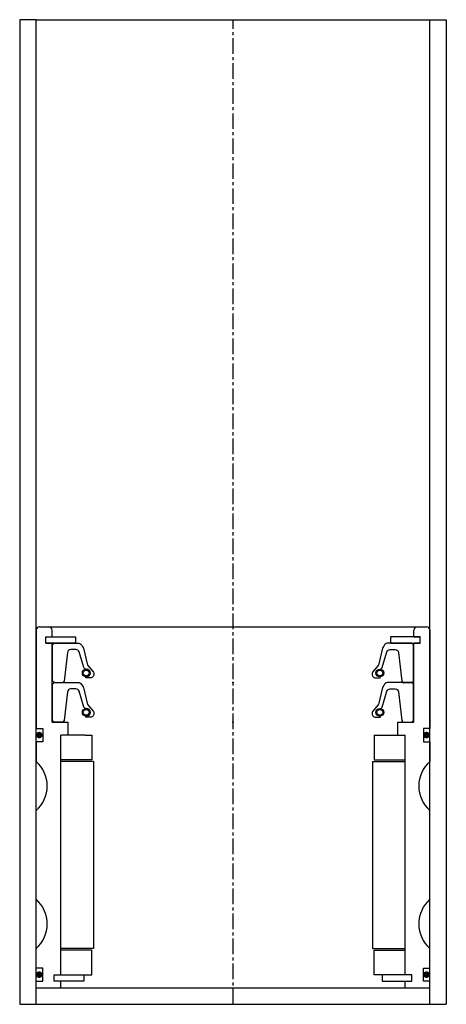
# Model space of a CAD drawing. Extents: x -67 to 63, y -5 to 295.
import ezdxf

# ---------------------------------------------------------------- set-up
doc = ezdxf.new("R2010")
doc.units = 0
doc.header["$LTSCALE"] = 0.15
doc.linetypes.add('CENTER', pattern=[50.8, 31.75, -6.35, 6.35, -6.35])
doc.layers.get('0').update_dxf_attribs({"linetype": 'CONTINUOUS'})
doc.layers.add('CENTER', color=9, linetype='CENTER')

msp = doc.modelspace()

# ---------------------------------------------------------------- linework, layer by layer
for p, q in [((-61.97, 295.08), (-66.97, 295.08)), ((-66.97, 295.08), (-66.97, -4.92)), ((-61.97, -4.92), (-61.97, 295.08)), ((-61.97, 295.08), (63.03, 295.08)), ((58.03, -4.92), (58.03, 295.08)), ((58.03, 295.08), (63.03, 295.08)), ((63.03, 295.08), (63.03, -4.92)), ((-61.97, 109.08), (-61.97, 79.08)), ((-60.97, 110.08), (57.03, 110.08)), ((-57.07, 107.08), (-57.07, 109.08)), ((53.13, 107.08), (53.13, 109.08)), ((58.03, 109.08), (58.03, 79.08)), ((-58.97, 105.08), (-58.97, 107.08)), ((-58.97, 107.08), (-57.07, 107.08)), ((-58.97, 105.08), (-58.97, 107.08)), ((-58.97, 107.08), (-57.07, 107.08)), ((-58.97, 105.08), (-58.97, 107.08)), ((-58.97, 107.08), (-56.97, 107.08)), ((-58.97, 105.08), (-58.97, 107.08)), ((-58.97, 107.08), (-56.97, 107.08)), ((-58.97, 105.08), (-57.07, 105.08)), ((-58.97, 105.08), (-57.07, 105.08)), ((-56.97, 105.08), (-58.97, 105.08)), ((-56.97, 105.08), (-58.97, 105.08)), ((-57.07, 81.08), (-57.07, 105.08)), ((-56.97, 107.08), (-49.97, 107.08)), ((-49.97, 105.08), (-56.97, 105.08)), ((-49.97, 107.08), (-49.97, 105.08)), ((53.03, 107.08), (46.03, 107.08)), ((46.03, 107.08), (46.03, 105.08)), ((46.03, 105.08), (53.03, 105.08)), ((55.03, 107.08), (53.03, 107.08)), ((55.03, 107.08), (53.03, 107.08)), ((53.03, 105.08), (55.03, 105.08)), ((53.03, 105.08), (55.03, 105.08)), ((53.13, 107.08), (55.03, 107.08)), ((53.13, 107.08), (55.03, 107.08)), ((55.03, 107.08), (53.13, 107.08)), ((53.13, 81.08), (53.13, 105.08)), ((53.13, 105.08), (55.03, 105.08)), ((53.13, 105.08), (55.03, 105.08)), ((55.03, 105.08), (53.13, 105.08)), ((55.03, 105.08), (55.03, 107.08)), ((55.03, 105.08), (55.03, 107.08)), ((55.03, 105.08), (55.03, 107.08)), ((55.03, 105.08), (55.03, 107.08)), ((55.03, 105.08), (55.03, 107.08)), ((-57.07, 81.08), (-52.22, 81.08)), ((-52.22, 77.08), (-52.22, 81.08)), ((48.28, 77.08), (48.28, 81.08)), ((48.28, 81.08), (53.13, 81.08)), ((-61.97, 79.08), (-59.97, 79.08)), ((-59.97, 79.08), (-59.97, 75.08)), ((58.03, 79.08), (56.03, 79.08)), ((56.03, 79.08), (56.03, 75.08)), ((-59.97, 75.08), (-61.97, 75.08)), ((-61.97, 75.08), (-61.97, 69.08)), ((-54.47, 4.08), (-54.47, 77.08)), ((-52.22, 77.08), (-54.47, 77.08)), ((-54.47, 4.08), (-54.47, 77.08)), ((-52.22, 77.08), (-54.47, 77.08)), ((-54.47, 4.08), (-54.47, 77.08)), ((-46.97, 77.08), (-54.47, 77.08)), ((-46.97, 77.08), (-44.97, 77.08)), ((-44.97, 77.08), (-44.97, 69.58)), ((41.03, 77.08), (50.53, 77.08)), ((41.03, 77.08), (41.03, 77.08)), ((41.03, 77.08), (41.03, 69.58)), ((48.28, 77.08), (50.53, 77.08)), ((48.28, 77.08), (50.53, 77.08)), ((50.53, 4.08), (50.53, 77.08)), ((50.53, 4.08), (50.53, 77.08)), ((50.53, 4.08), (50.53, 77.08)), ((56.03, 75.08), (58.03, 75.08)), ((58.03, 75.08), (58.03, 69.08)), ((-44.97, 69.58), (-54.47, 69.58)), ((-44.47, 69.08), (-54.47, 69.08)), ((-44.47, 69.08), (-44.47, 12.08)), ((40.53, 69.08), (40.53, 12.08)), ((40.53, 69.08), (50.53, 69.08)), ((41.03, 69.58), (50.53, 69.58)), ((-61.97, 27.08), (-61.97, 54.08)), ((58.03, 27.08), (58.03, 54.08)), ((-61.97, 6.08), (-61.97, 12.08)), ((-44.47, 12.08), (-54.47, 12.08)), ((40.53, 12.08), (50.53, 12.08)), ((58.03, 6.08), (58.03, 12.08)), ((-44.97, 11.58), (-54.47, 11.58)), ((-44.97, 4.08), (-44.97, 11.58)), ((41.03, 4.08), (41.03, 11.58)), ((41.03, 11.58), (50.53, 11.58)), ((-59.97, 6.08), (-61.97, 6.08)), ((-59.97, 2.08), (-59.97, 6.08)), ((56.03, 2.08), (56.03, 6.08)), ((56.03, 6.08), (58.03, 6.08)), ((-56.47, 2.08), (-56.47, 4.08)), ((-56.47, 4.08), (-54.47, 4.08)), ((-56.47, 2.08), (-56.47, 4.08)), ((-56.47, 4.08), (-54.47, 4.08)), ((-56.47, 2.08), (-56.47, 4.08)), ((-56.47, 4.08), (-54.47, 4.08)), ((-54.47, 4.08), (-47.47, 4.08)), ((-47.47, 4.08), (-47.47, 2.08)), ((-47.47, 4.08), (-44.97, 4.08)), ((50.53, 4.08), (41.03, 4.08)), ((41.03, 4.08), (41.03, 4.08)), ((43.53, 4.08), (43.53, 2.08)), ((52.53, 4.08), (50.53, 4.08)), ((52.53, 4.08), (50.53, 4.08)), ((52.53, 4.08), (50.53, 4.08)), ((52.53, 2.08), (52.53, 4.08)), ((52.53, 2.08), (52.53, 4.08)), ((52.53, 2.08), (52.53, 4.08)), ((-61.97, 0.08), (-61.97, 2.08)), ((-61.97, 2.08), (-59.97, 2.08)), ((-61.97, 0.08), (58.03, 0.08)), ((-54.47, 2.08), (-56.47, 2.08)), ((-54.47, 2.08), (-56.47, 2.08)), ((-54.47, 2.08), (-56.47, 2.08)), ((-54.47, 0.08), (-54.47, 2.08)), ((-47.47, 2.08), (-54.47, 2.08)), ((43.53, 2.08), (50.53, 2.08)), ((50.53, 0.08), (50.53, 2.08)), ((50.53, 2.08), (52.53, 2.08)), ((50.53, 2.08), (52.53, 2.08)), ((50.53, 2.08), (52.53, 2.08)), ((58.03, 2.08), (56.03, 2.08)), ((58.03, 0.08), (58.03, 2.08)), ((-66.97, -4.92), (63.03, -4.92))]:
    msp.add_line(p, q)
for points in [[(-56.97, 93.58), (-56.97, 104.58), (-56.47, 105.08), (-48.96, 105.08, -0.36857), (-47.98, 104.24), (-47.65, 103.82, 0.118812), (-47.56, 103.6), (-46.28, 98.42, -0.045671), (-46.23, 98.34), (-44.51, 96.25, -0.429276), (-44.97, 94.65, -0.114819), (-45.39, 94.55), (-46.71, 94.55, -1), (-46.71, 94.86, 1), (-46.71, 97.21, -0.279673), (-47.45, 97.65), (-48.88, 102.48, 0.323214), (-49.83, 103.16), (-51.43, 103.16, 0.376695), (-52.42, 102.29), (-53.43, 93.51, -0.377251), (-53.93, 93.07), (-56.47, 93.08)], [(53.03, 93.58), (53.03, 104.58), (52.53, 105.08), (45.02, 105.08, 0.36857), (44.03, 104.24), (43.7, 103.82, -0.118812), (43.61, 103.6), (42.34, 98.42, 0.045671), (42.29, 98.34), (40.56, 96.25, 0.429276), (41.03, 94.65, 0.114819), (41.45, 94.55), (42.77, 94.55, 1), (42.77, 94.86, -1), (42.77, 97.21, 0.279673), (43.51, 97.65), (44.94, 102.48, -0.323214), (45.89, 103.16), (47.48, 103.16, -0.376695), (48.47, 102.29), (49.49, 93.51, 0.377251), (49.99, 93.07), (52.53, 93.08)], [(-56.97, 81.58), (-56.97, 92.58), (-56.47, 93.08), (-48.96, 93.08, -0.36857), (-47.98, 92.23), (-47.65, 91.82, 0.118812), (-47.56, 91.6), (-46.28, 86.42, -0.045671), (-46.23, 86.34), (-44.51, 84.25, -0.429276), (-44.97, 82.65, -0.114819), (-45.39, 82.54), (-46.71, 82.54, -1), (-46.71, 82.86, 1), (-46.71, 85.21, -0.279673), (-47.45, 85.65), (-48.88, 90.47, 0.323214), (-49.83, 91.16), (-51.43, 91.16, 0.376695), (-52.42, 90.29), (-53.43, 81.51, -0.377251), (-53.93, 81.07), (-56.47, 81.08)], [(53.03, 81.58), (53.03, 92.58), (52.53, 93.08), (45.02, 93.08, 0.36857), (44.03, 92.23), (43.7, 91.82, -0.118812), (43.61, 91.6), (42.34, 86.42, 0.045671), (42.29, 86.34), (40.56, 84.25, 0.429276), (41.03, 82.65, 0.114819), (41.45, 82.54), (42.77, 82.54, 1), (42.77, 82.86, -1), (42.77, 85.21, 0.279673), (43.51, 85.65), (44.94, 90.47, -0.323214), (45.89, 91.16), (47.48, 91.16, -0.376695), (48.47, 90.29), (49.49, 81.51, 0.377251), (49.99, 81.07), (52.53, 81.08)]]:
    msp.add_lwpolyline(points, format="xyb", close=True)
at = {"const_width": 0.95}
for points in [[(-60.48, 77.11, -1), (-61.53, 77.11, -1)], [(57.52, 77.11, -1), (56.47, 77.11, -1)], [(-60.48, 4.11, -1), (-61.53, 4.11, -1)], [(57.52, 4.11, -1), (56.47, 4.11, -1)]]:
    msp.add_lwpolyline(points, format="xyb", close=True, dxfattribs=at)
for centre, radius in [((-46.71, 96.03), 1.17), ((-46.71, 96.03), 0.881), ((42.77, 96.03), 1.17), ((42.77, 96.03), 0.881), ((-46.71, 84.03), 1.17), ((-46.71, 84.03), 0.881), ((42.77, 84.03), 1.17), ((42.77, 84.03), 0.881)]:
    msp.add_circle(centre, radius)
for centre, radius, start, end in [((-60.97, 109.08), 1, 90, 180), ((-58.07, 109.08), 1, 0, 90), ((54.13, 109.08), 1, 90, 180), ((57.03, 109.08), 1, 0, 90), ((-68.59, 61.58), 10, 311.4096, 48.5904), ((64.64, 61.58), 10, 131.4096, 228.5904), ((-68.59, 19.58), 10, 311.4096, 48.5904), ((64.64, 19.58), 10, 131.4096, 228.5904)]:
    msp.add_arc(centre, radius, start, end)
for p in [(-2.07, 93.08), (-1.97, 93.08), (-2.07, 81.08), (-1.97, 81.08)]:
    msp.add_point(p)
at = {"layer": 'CENTER'}
msp.add_line((-1.97, -4.92), (-1.97, 295.08), dxfattribs=at)

doc.saveas('drawing.dxf')
